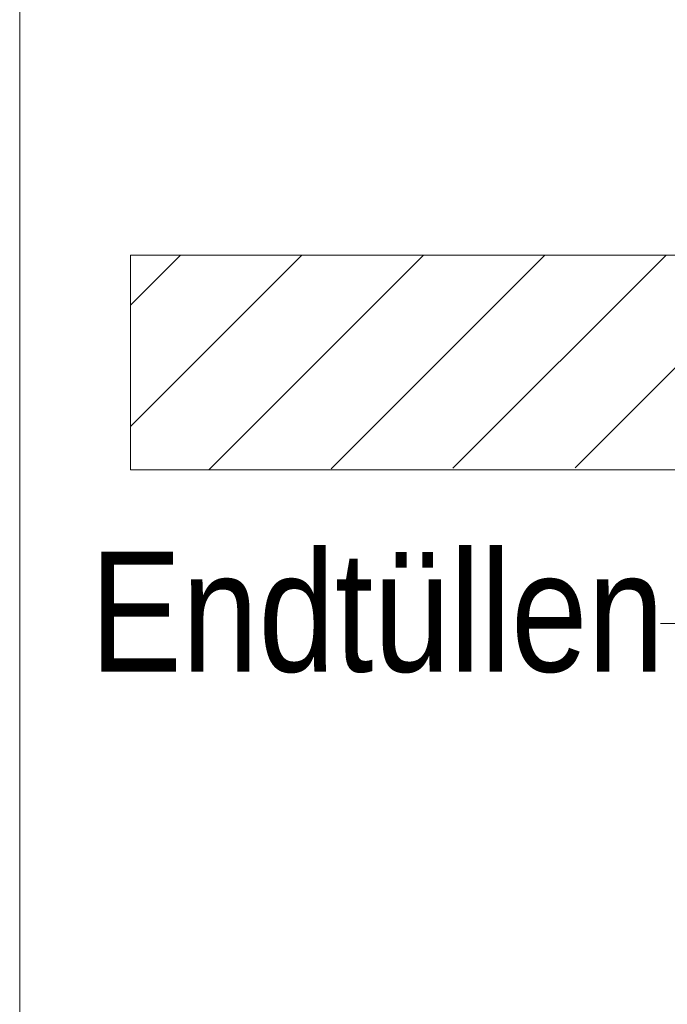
# Model space of a CAD drawing. Extents: x -620 to 3480, y 62 to 1107.
# Tile 154 of 256: x 200 to 208, y 731 to 743. Entities that reach past the tile are written whole.
import ezdxf
from ezdxf.lldxf.tags import DXFTag

# ---------------------------------------------------------------- set-up
doc = ezdxf.new("R2010")
doc.units = 0
doc.layers.get('0').update_dxf_attribs({"lineweight": 35})
doc.layers.add('E_Detail_Beschriftung', color=7, linetype='Continuous', lineweight=13, true_color=0x009900)
doc.layers.add('E_Detail_Wandschraffur', color=7, linetype='Continuous', lineweight=5, true_color=0xc0c0c0)
doc.layers.add('E_Detail_Linie_Text_Bem', color=7, linetype='Continuous', lineweight=13)
doc.styles.get("Standard").update_dxf_attribs({"font": 'ARIALN.TTF'})
tags = doc.linetypes.add('fein_strichliert', pattern=[4, 1, -2, 1]).pattern_tags.tags
tags[8:9] = [DXFTag(74, 4), DXFTag(75, 0), DXFTag(340, '0'), DXFTag(46, 0.0), DXFTag(50, 0.0), DXFTag(44, 0.0), DXFTag(45, 0.0)]
tags[6:7] = [DXFTag(74, 4), DXFTag(75, 0), DXFTag(340, '0'), DXFTag(46, 0.0), DXFTag(50, 0.0), DXFTag(44, 0.0), DXFTag(45, 0.0)]
tags[4:5] = [DXFTag(74, 4), DXFTag(75, 0), DXFTag(340, '0'), DXFTag(46, 0.0), DXFTag(50, 0.0), DXFTag(44, 0.0), DXFTag(45, 0.0)]
tags = doc.linetypes.add('fein_strichliert-A06G9GVL8I', pattern=[4, 1, -2, 1]).pattern_tags.tags
tags[8:9] = [DXFTag(74, 4), DXFTag(75, 0), DXFTag(340, '0'), DXFTag(46, 0.0), DXFTag(50, 0.0), DXFTag(44, 0.0), DXFTag(45, 0.0)]
tags[6:7] = [DXFTag(74, 4), DXFTag(75, 0), DXFTag(340, '0'), DXFTag(46, 0.0), DXFTag(50, 0.0), DXFTag(44, 0.0), DXFTag(45, 0.0)]
tags[4:5] = [DXFTag(74, 4), DXFTag(75, 0), DXFTag(340, '0'), DXFTag(46, 0.0), DXFTag(50, 0.0), DXFTag(44, 0.0), DXFTag(45, 0.0)]

# ---------------------------------------------------------------- blocks, each defined once
blk = doc.blocks.new('Referenz-A06G9GVP8I')
at = {"layer": 'E_Detail_Linie_Text_Bem', "linetype": 'fein_strichliert-A06G9GVL8I', "ltscale": 0.65}
blk.add_line((200.18, 756.994), (200.18, 695.677), dxfattribs=at)
at = {"layer": 'E_Detail_Linie_Text_Bem', "linetype": 'Continuous', "ltscale": 0.13}
for p, q in [((201.47, 737.566), (201.47, 740.066)), ((201.47, 740.066), (261.448, 740.066)), ((213.27, 737.566), (201.47, 737.566))]:
    blk.add_line(p, q, dxfattribs=at)
at = {"layer": 'E_Detail_Linie_Text_Bem', "color": 0, "linetype": 'Continuous', "ltscale": 0.13}
blk.add_line((207.895, 735.774), (207.64, 735.774), dxfattribs=at)
at = {"layer": 'E_Detail_Wandschraffur', "linetype": 'ByBlock', "ltscale": 0.13}
for p, q in [((201.47, 738.069), (203.467, 740.066)), ((203.805, 737.576), (206.295, 740.066)), ((206.646, 737.589), (209.123, 740.066))]:
    blk.add_line(p, q, dxfattribs=at)
at = {"layer": 'E_Detail_Wandschraffur', "linetype": 'fein_strichliert', "ltscale": 0.13}
for p, q in [((201.47, 739.484), (202.052, 740.066)), ((202.385, 737.57), (204.881, 740.066)), ((205.225, 737.583), (207.709, 740.066))]:
    blk.add_line(p, q, dxfattribs=at)
at = {"layer": 'E_Detail_Beschriftung', "linetype": 'Continuous', "ltscale": 0.13, "insert": (200.998, 736.614), "char_height": 1.4, "attachment_point": 1}
blk.add_mtext('{\\fArial Narrow;Endtüllen}', dxfattribs=at)

msp = doc.modelspace()

# ---------------------------------------------------------------- block references
at = {"color": 8, "lineweight": 25, "ltscale": 0.25, "true_color": 0x808080}
msp.add_blockref('Referenz-A06G9GVP8I', (0, 0), dxfattribs=at)

doc.saveas('drawing.dxf')
